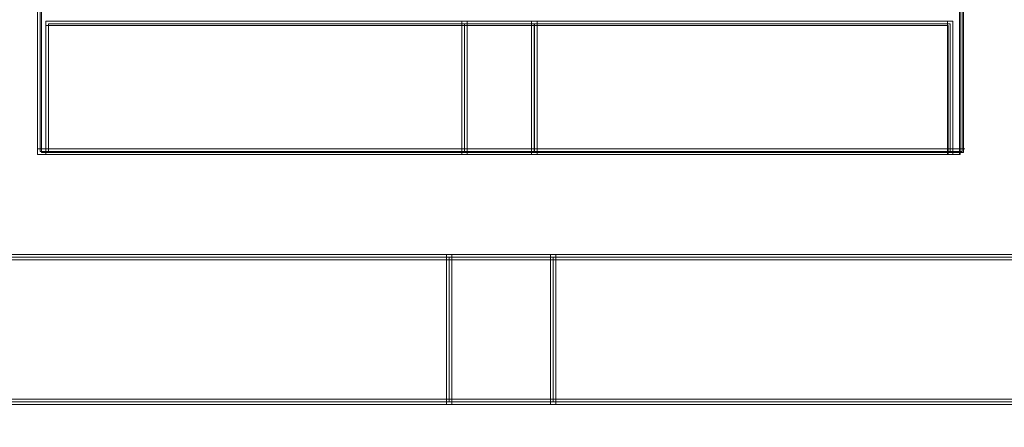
# Model space of a CAD drawing. Header units: millimetres. Extents: x -1290 to 1795, y -4192 to -1311.
# Tile 132 of 256: x 578.65 to 581.43, y -3303.58 to -3302.43. Entities that reach past the tile are written whole.
import ezdxf

# ---------------------------------------------------------------- set-up
doc = ezdxf.new("R2010")
doc.units = ezdxf.units.MM
doc.layers.add('$EL_istn', color=7, linetype='Continuous', lineweight=15)
doc.layers.add('Aparatura', color=7, linetype='Continuous', lineweight=13)
doc.styles.get("Standard").update_dxf_attribs({"font": 'ARIALN.TTF', "width": 0.8})
doc.dimstyles.new('100', dxfattribs={"dimtxt": 15, "dimasz": 10, "dimexe": 1.25, "dimexo": 0.625, "dimtad": 1, "dimdec": 0, "dimtxsty": 'Standard', "dimblk": 'OBLIQUE', "dimcen": 2.5, "dimadec": 0, "dimazin": 0, "dimtfac": 1, "dimtdec": 0, "dimtmove": 0, "dimatfit": 3, "dimldrblk": 'NONE', "dimfxl": 1, "dimarcsym": 0})

# ---------------------------------------------------------------- blocks, each defined once
blk = doc.blocks.new('_Oblique')
at = {"color": 0, "linetype": 'ByBlock', "lineweight": -2}
blk.add_line((-0.5, -0.5), (0.5, 0.5), dxfattribs=at)
blk = doc.blocks.new('*D43')
at = {"layer": '$EL_istn', "color": 0, "linetype": 'Continuous', "lineweight": -2, "ltscale": 0.1}
for p, q in [((605.2914, -3294.7164), (605.2914, -3319.5177)), ((518.0914, -3296.8148), (518.0914, -3319.5177)), ((518.0914, -3318.2677), (605.2914, -3318.2677))]:
    blk.add_line(p, q, dxfattribs=at)
at = {"layer": 'Defpoints', "color": 0}
for p in [(605.2914, -3294.0914), (518.0914, -3296.1898), (605.2914, -3318.2677)]:
    blk.add_point(p, dxfattribs=at)
at = {"layer": '$EL_istn', "color": 0, "linetype": 'ByBlock', "lineweight": -2, "xscale": 5, "yscale": 5, "zscale": 5, "rotation": 180}
blk.add_blockref('_Oblique', (518.0914, -3318.2677), dxfattribs=at)
at = {"layer": '$EL_istn', "color": 0, "linetype": 'ByBlock', "lineweight": -2, "xscale": 5, "yscale": 5, "zscale": 5}
blk.add_blockref('_Oblique', (605.2914, -3318.2677), dxfattribs=at)
at = {"layer": '$EL_istn', "color": 0, "lineweight": 5, "insert": (561.6914, -3313.5581), "char_height": 8, "attachment_point": 5}
blk.add_mtext('436', dxfattribs=at)
blk = doc.blocks.new('_None')

msp = doc.modelspace()

# ---------------------------------------------------------------- linework, layer by layer
at = {"layer": 'Aparatura', "lineweight": 13}
for points in [[(581.5085, -3302.2336), (581.3159, -3302.2336), (581.3159, -3302.3904), (581.3159, -3302.4344), (581.3159, -3302.8018), (581.2822, -3302.8018), (580.1074, -3302.8018), (579.91, -3302.8018), (578.7352, -3302.8018), (578.7111, -3302.8018), (578.7111, -3302.4344), (578.7111, -3302.3904), (578.7111, -3302.2336), (578.5137, -3302.2336)], [(581.5085, -3302.2336), (581.3159, -3302.2336), (581.3159, -3302.3904), (581.3159, -3302.4344), (581.3159, -3302.8018), (581.2822, -3302.8018), (580.1074, -3302.8018), (579.91, -3302.8018), (578.7352, -3302.8018), (578.7111, -3302.8018), (578.7111, -3302.4344), (578.7111, -3302.3904), (578.7111, -3302.2336), (578.5137, -3302.2336)], [(581.5085, -3302.2336), (581.3159, -3302.2336), (581.3159, -3302.3904), (581.3159, -3302.4344), (581.3159, -3302.8018), (581.2822, -3302.8018), (580.1074, -3302.8018), (579.91, -3302.8018), (578.7352, -3302.8018), (578.7111, -3302.8018), (578.7111, -3302.4344), (578.7111, -3302.3904), (578.7111, -3302.2336), (578.5137, -3302.2336)], [(581.5085, -3302.2336), (581.3159, -3302.2336), (581.3159, -3302.3904), (581.3159, -3302.4344), (581.3159, -3302.8018), (581.2822, -3302.8018), (580.1074, -3302.8018), (579.91, -3302.8018), (578.7352, -3302.8018), (578.7111, -3302.8018), (578.7111, -3302.4344), (578.7111, -3302.3904), (578.7111, -3302.2336), (578.5137, -3302.2336)], [(581.5085, -3302.2336), (581.3159, -3302.2336), (581.3159, -3302.3904), (581.3159, -3302.4344), (581.3159, -3302.8018), (581.2822, -3302.8018), (580.1074, -3302.8018), (579.91, -3302.8018), (578.7352, -3302.8018), (578.7111, -3302.8018), (578.7111, -3302.4344), (578.7111, -3302.3904), (578.7111, -3302.2336), (578.5137, -3302.2336)], [(581.5043, -3302.2411), (581.3118, -3302.2411), (581.3118, -3302.3952), (581.3118, -3302.4385), (581.3118, -3302.7995), (581.2781, -3302.7995), (580.1035, -3302.7995), (579.9061, -3302.7995), (578.7316, -3302.7995), (578.7075, -3302.7995), (578.7075, -3302.4385), (578.7075, -3302.3952), (578.7075, -3302.2411), (578.5102, -3302.2411)], [(581.5043, -3302.2411), (581.3118, -3302.2411), (581.3118, -3302.3952), (581.3118, -3302.4385), (581.3118, -3302.7995), (581.2781, -3302.7995), (580.1035, -3302.7995), (579.9061, -3302.7995), (578.7316, -3302.7995), (578.7075, -3302.7995), (578.7075, -3302.4385), (578.7075, -3302.3952), (578.7075, -3302.2411), (578.5102, -3302.2411)], [(581.5043, -3302.2411), (581.3118, -3302.2411), (581.3118, -3302.3952), (581.3118, -3302.4385), (581.3118, -3302.7995), (581.2781, -3302.7995), (580.1035, -3302.7995), (579.9061, -3302.7995), (578.7316, -3302.7995), (578.7075, -3302.7995), (578.7075, -3302.4385), (578.7075, -3302.3952), (578.7075, -3302.2411), (578.5102, -3302.2411)], [(578.5936, -3302.244), (578.6996, -3302.244), (578.6996, -3302.3994), (578.6996, -3302.8073), (578.7236, -3302.8073), (578.7236, -3302.7005), (578.7236, -3302.4431), (579.8992, -3302.4431), (580.0967, -3302.4431), (581.2722, -3302.4431), (581.2722, -3302.7005), (581.2722, -3302.8073), (581.306, -3302.8073), (581.306, -3302.3994), (581.306, -3302.244), (581.4987, -3302.244)], [(577.3549, -3303.098), (579.8628, -3303.098), (580.1565, -3303.098), (582.6596, -3303.098), (582.9533, -3303.098), (585.4612, -3303.098), (585.75, -3303.098), (588.258, -3303.098), (588.5516, -3303.098), (591.05, -3303.098)], [(577.3549, -3303.098), (579.8628, -3303.098), (580.1565, -3303.098), (582.6596, -3303.098), (582.9533, -3303.098), (585.4612, -3303.098), (585.75, -3303.098), (588.258, -3303.098), (588.5516, -3303.098), (591.05, -3303.098)], [(577.3549, -3303.098), (579.8628, -3303.098), (580.1565, -3303.098), (582.6596, -3303.098), (582.9533, -3303.098), (585.4612, -3303.098), (585.75, -3303.098), (588.258, -3303.098), (588.5516, -3303.098), (591.05, -3303.098)], [(577.3582, -3303.1055), (579.8667, -3303.1055), (580.1604, -3303.1055), (582.6641, -3303.1055), (582.9578, -3303.1055), (585.4663, -3303.1055), (585.7551, -3303.1055), (588.2636, -3303.1055), (588.5573, -3303.1055), (591.0562, -3303.1055)], [(577.3582, -3303.1055), (579.8667, -3303.1055), (580.1604, -3303.1055), (582.6641, -3303.1055), (582.9578, -3303.1055), (585.4663, -3303.1055), (585.7551, -3303.1055), (588.2636, -3303.1055), (588.5573, -3303.1055), (591.0562, -3303.1055)], [(577.3582, -3303.1055), (579.8667, -3303.1055), (580.1604, -3303.1055), (582.6641, -3303.1055), (582.9578, -3303.1055), (585.4663, -3303.1055), (585.7551, -3303.1055), (588.2636, -3303.1055), (588.5573, -3303.1055), (591.0562, -3303.1055)], [(577.3582, -3303.1055), (579.8667, -3303.1055), (580.1604, -3303.1055), (582.6641, -3303.1055), (582.9578, -3303.1055), (585.4663, -3303.1055), (585.7551, -3303.1055), (588.2636, -3303.1055), (588.5573, -3303.1055), (591.0562, -3303.1055)], [(577.3582, -3303.1055), (579.8667, -3303.1055), (580.1604, -3303.1055), (582.6641, -3303.1055), (582.9578, -3303.1055), (585.4663, -3303.1055), (585.7551, -3303.1055), (588.2636, -3303.1055), (588.5573, -3303.1055), (591.0562, -3303.1055)]]:
    msp.add_lwpolyline(points, dxfattribs=at)
for points in [[(578.6996, -3302.8073), (578.6996, -3302.3877), (578.6996, -3302.8073)], [(581.304, -3302.8073), (581.304, -3302.3877), (581.304, -3302.8073)], [(578.7236, -3302.4308), (578.7236, -3302.7014), (578.7236, -3302.4308)], [(579.9137, -3302.8073), (579.9137, -3302.4308), (578.7236, -3302.4308), (578.7236, -3302.6969), (578.7236, -3302.8073), (579.9137, -3302.8073)], [(579.9137, -3302.8073), (579.9137, -3302.4308), (578.7236, -3302.4308), (578.7236, -3302.6969), (578.7236, -3302.8073), (579.9137, -3302.8073)], [(579.9137, -3302.8073), (579.9137, -3302.4308), (578.7236, -3302.4308), (578.7236, -3302.6969), (578.7236, -3302.8073), (579.9137, -3302.8073)], [(579.9137, -3302.4308), (578.7236, -3302.4308), (578.7236, -3302.6969), (578.7236, -3302.8073), (579.9137, -3302.8073), (579.9137, -3302.4308)], [(579.8982, -3302.4308), (579.8982, -3302.8073), (579.8982, -3302.4308)], [(580.1111, -3302.8073), (580.1111, -3302.4308), (579.8982, -3302.4308), (579.8982, -3302.8073), (580.1111, -3302.8073)], [(580.1111, -3302.8073), (580.1111, -3302.4308), (579.8982, -3302.4308), (579.8982, -3302.8073), (580.1111, -3302.8073)], [(580.1111, -3302.8073), (580.1111, -3302.4308), (579.8982, -3302.4308), (579.8982, -3302.8073), (580.1111, -3302.8073)], [(580.1111, -3302.8073), (580.1111, -3302.4308), (579.8982, -3302.4308), (579.8982, -3302.8073), (580.1111, -3302.8073)], [(580.0957, -3302.4308), (580.0957, -3302.8073), (580.0957, -3302.4308)], [(581.2857, -3302.6969), (581.2857, -3302.4308), (580.0957, -3302.4308), (580.0957, -3302.8073), (581.2857, -3302.8073), (581.2857, -3302.6969)], [(581.2857, -3302.6969), (581.2857, -3302.4308), (580.0957, -3302.4308), (580.0957, -3302.8073), (581.2857, -3302.8073), (581.2857, -3302.6969)], [(581.2857, -3302.6969), (581.2857, -3302.4308), (580.0957, -3302.4308), (580.0957, -3302.8073), (581.2857, -3302.8073), (581.2857, -3302.6969)], [(580.0957, -3302.4308), (580.0957, -3302.8073), (581.2857, -3302.8073), (581.2857, -3302.6969), (581.2857, -3302.4308), (580.0957, -3302.4308)], [(581.2703, -3302.4308), (581.2703, -3302.7014), (581.2703, -3302.4308)], [(579.9061, -3302.7998), (579.9061, -3302.4384), (578.7312, -3302.4384), (578.7312, -3302.6938), (578.7312, -3302.7998), (579.9061, -3302.7998)], [(579.9061, -3302.4384), (578.7312, -3302.4384), (578.7312, -3302.6938), (578.7312, -3302.7998), (579.9061, -3302.7998), (579.9061, -3302.4384)], [(580.1036, -3302.7998), (580.1036, -3302.4384), (579.9058, -3302.4384), (579.9058, -3302.7998), (580.1036, -3302.7998)], [(580.1036, -3302.7998), (580.1036, -3302.4384), (579.9058, -3302.4384), (579.9058, -3302.7998), (580.1036, -3302.7998)], [(581.2782, -3302.6938), (581.2782, -3302.4384), (580.1032, -3302.4384), (580.1032, -3302.7998), (581.2782, -3302.7998), (581.2782, -3302.6938)], [(580.1032, -3302.4384), (580.1032, -3302.7998), (581.2782, -3302.7998), (581.2782, -3302.6938), (581.2782, -3302.4384), (580.1032, -3302.4384)], [(578.7236, -3302.6859), (578.7236, -3302.8073), (578.7236, -3302.6859)], [(581.2703, -3302.8073), (581.2703, -3302.6859), (581.2703, -3302.8073)], [(581.3194, -3302.7919), (578.6996, -3302.7919), (581.3194, -3302.7919)], [(563.2043, -3303.0901), (593.2142, -3303.0901), (563.2043, -3303.0901)], [(579.8703, -3303.5147), (579.8703, -3303.0901), (577.3469, -3303.0901), (577.3469, -3303.5147), (579.8703, -3303.5147)], [(579.8703, -3303.5147), (579.8703, -3303.0901), (577.3469, -3303.0901), (577.3469, -3303.5147), (579.8703, -3303.5147)], [(579.8703, -3303.5147), (579.8703, -3303.0901), (577.3469, -3303.0901), (577.3469, -3303.5147), (579.8703, -3303.5147)], [(577.3469, -3303.0901), (577.3469, -3303.5147), (579.8703, -3303.5147), (579.8703, -3303.0901), (577.3469, -3303.0901)], [(579.8628, -3303.5072), (579.8628, -3303.0976), (577.3544, -3303.0976), (577.3544, -3303.5072), (579.8628, -3303.5072)], [(577.3544, -3303.0976), (577.3544, -3303.5072), (579.8628, -3303.5072), (579.8628, -3303.0976), (577.3544, -3303.0976)], [(579.8703, -3303.0901), (578.7236, -3303.0901), (579.8703, -3303.0901)], [(579.8549, -3303.5147), (579.8549, -3303.0901), (579.8549, -3303.5147)], [(580.1641, -3303.0901), (579.8549, -3303.0901), (580.1641, -3303.0901)], [(580.1641, -3303.5147), (580.1641, -3303.0901), (579.8549, -3303.0901), (579.8549, -3303.5147), (580.1641, -3303.5147)], [(580.1641, -3303.5147), (580.1641, -3303.0901), (579.8549, -3303.0901), (579.8549, -3303.5147), (580.1641, -3303.5147)], [(580.1641, -3303.5147), (580.1641, -3303.0901), (579.8549, -3303.0901), (579.8549, -3303.5147), (580.1641, -3303.5147)], [(580.1641, -3303.0901), (579.8549, -3303.0901), (579.8549, -3303.5147), (580.1641, -3303.5147), (580.1641, -3303.0901)], [(580.1566, -3303.5072), (580.1566, -3303.0976), (579.8624, -3303.0976), (579.8624, -3303.5072), (580.1566, -3303.5072)], [(580.1566, -3303.0976), (579.8624, -3303.0976), (579.8624, -3303.5072), (580.1566, -3303.5072), (580.1566, -3303.0976)], [(581.2857, -3303.0901), (580.1487, -3303.0901), (581.2857, -3303.0901)], [(580.1487, -3303.5147), (580.1487, -3303.0901), (580.1487, -3303.5147)], [(582.6671, -3303.5147), (582.6671, -3303.0901), (580.1487, -3303.0901), (580.1487, -3303.5147), (582.6671, -3303.5147)], [(582.6671, -3303.5147), (582.6671, -3303.0901), (580.1487, -3303.0901), (580.1487, -3303.5147), (582.6671, -3303.5147)], [(582.6671, -3303.5147), (582.6671, -3303.0901), (580.1487, -3303.0901), (580.1487, -3303.5147), (582.6671, -3303.5147)], [(580.1487, -3303.0901), (580.1487, -3303.5147), (582.6671, -3303.5147), (582.6671, -3303.0901), (580.1487, -3303.0901)], [(582.6595, -3303.5072), (582.6595, -3303.0976), (580.1562, -3303.0976), (580.1562, -3303.5072), (582.6595, -3303.5072)], [(580.1562, -3303.0976), (580.1562, -3303.5072), (582.6595, -3303.5072), (582.6595, -3303.0976), (580.1562, -3303.0976)], [(577.3469, -3303.4993), (579.8703, -3303.4993), (577.3469, -3303.4993)], [(579.8549, -3303.4993), (580.1641, -3303.4993), (579.8549, -3303.4993)], [(580.1487, -3303.4993), (582.6671, -3303.4993), (580.1487, -3303.4993)]]:
    msp.add_lwpolyline(points, close=True, dxfattribs=at)

# ---------------------------------------------------------------- dimensions: what is measured, and where the dimension line sits
at = {"layer": '$EL_istn', "linetype": 'Continuous', "lineweight": 5, "ltscale": 0.1}
dim = msp.add_linear_dim(base=(605.2914, -3318.2677), p1=(518.0914, -3296.1898), p2=(605.2914, -3294.0914), dimstyle='100', override={"dimtxt": 8, "dimasz": 5, "dimlfac": 5, "dimfxl": 35, "dimfxlon": 0}, dxfattribs=at)
dim.commit()
dim.dimension.update_dxf_attribs({"geometry": '*D43', "text_midpoint": (561.6914, -3313.5581)})

doc.saveas('drawing.dxf')
